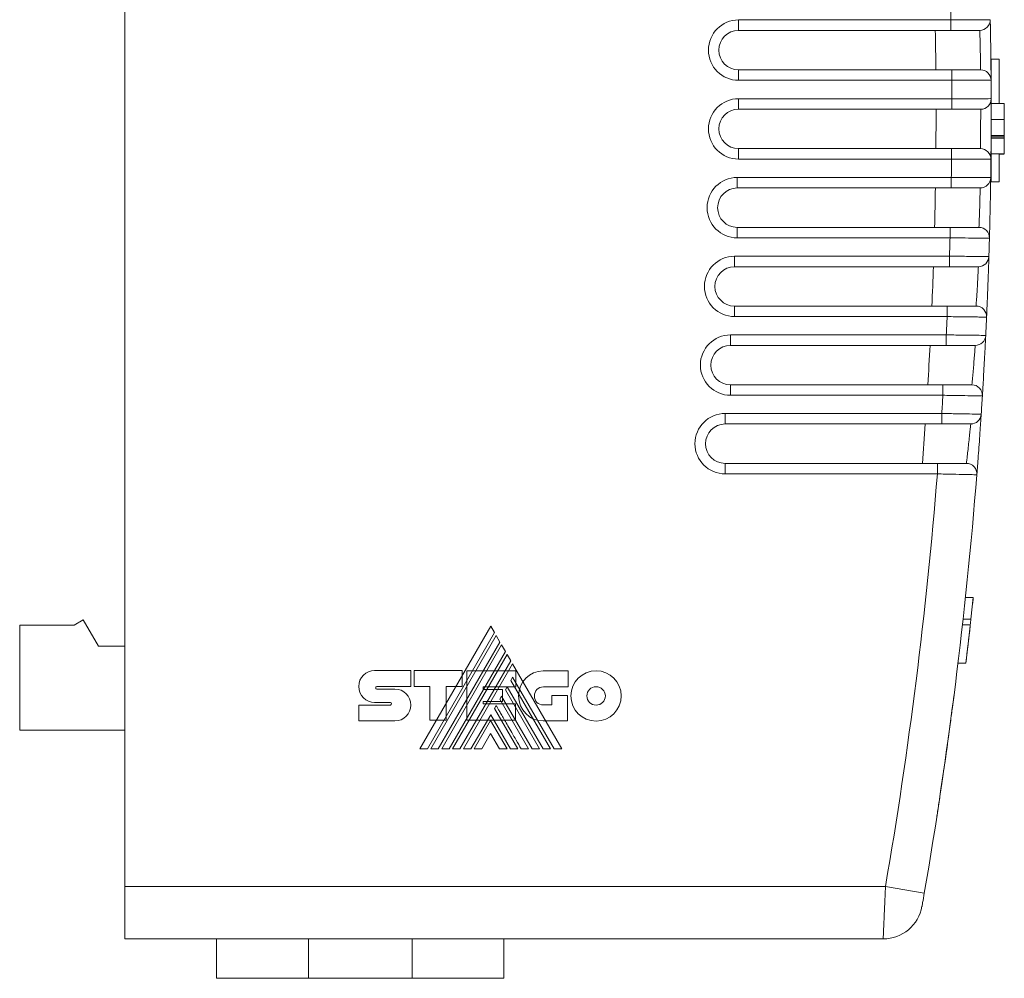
# Model space of a CAD drawing. Header units: millimetres. Extents: x 20 to 193, y 78 to 211.
# Tile 7 of 8: x 155 to 193, y 146 to 182. Entities that reach past the tile are written whole.
import ezdxf

# ---------------------------------------------------------------- set-up
doc = ezdxf.new("R2010")
doc.units = ezdxf.units.MM
doc.layers.add('___VS___', color=7, linetype='Continuous', lineweight=15)

msp = doc.modelspace()

# ---------------------------------------------------------------- linework, layer by layer
at = {"color": 7, "linetype": 'Continuous', "lineweight": 15}
for p, q in [((159.323, 208.162), (159.323, 149.162)), ((182.703, 182.154), (190.788, 182.154)), ((182.703, 181.754), (182.703, 182.154)), ((190.788, 181.754), (190.788, 182.154)), ((190.788, 181.754), (182.703, 181.754)), ((192.623, 180.664), (192.323, 180.664)), ((192.323, 180.664), (192.323, 179.015)), ((192.623, 180.664), (192.623, 178.972)), ((182.703, 180.254), (182.703, 179.854)), ((182.703, 180.254), (190.819, 180.254)), ((190.819, 179.854), (190.819, 180.254)), ((190.819, 179.854), (182.703, 179.854)), ((182.704, 179.154), (190.823, 179.154)), ((182.704, 178.754), (182.704, 179.154)), ((190.823, 178.754), (190.823, 179.154)), ((192.823, 178.972), (192.323, 178.972)), ((190.823, 178.754), (182.704, 178.754)), ((192.823, 178.364), (192.323, 178.364)), ((192.823, 177.757), (192.323, 177.757)), ((192.823, 177.757), (192.323, 177.757)), ((192.823, 177.707), (192.323, 177.707)), ((192.823, 177.657), (192.323, 177.657)), ((192.323, 177.657), (192.323, 177.049)), ((192.823, 177.657), (192.823, 177.049)), ((182.704, 177.254), (182.704, 176.854)), ((182.704, 177.254), (190.814, 177.254)), ((190.814, 176.854), (190.814, 177.254)), ((192.823, 177.049), (192.323, 177.049)), ((192.323, 177.049), (192.323, 175.986)), ((192.623, 177.049), (192.623, 175.986)), ((192.823, 177.048), (192.623, 177.048)), ((192.823, 177.044), (192.623, 177.044)), ((190.814, 176.854), (182.704, 176.854)), ((182.654, 176.155), (190.805, 176.155)), ((182.654, 175.755), (182.654, 176.155)), ((190.805, 175.755), (190.805, 176.155)), ((192.305, 176.149), (192.305, 176.153)), ((192.623, 175.986), (192.323, 175.986)), ((190.805, 175.755), (182.654, 175.755)), ((182.654, 174.255), (182.654, 173.855)), ((182.654, 174.255), (190.757, 174.255)), ((190.757, 173.855), (190.757, 174.255)), ((190.757, 173.855), (182.654, 173.855)), ((182.552, 173.157), (190.736, 173.157)), ((182.552, 172.757), (182.552, 173.157)), ((190.736, 172.757), (190.736, 173.157)), ((192.236, 173.143), (192.236, 173.147)), ((190.736, 172.757), (182.552, 172.757)), ((182.552, 171.257), (182.552, 170.857)), ((182.552, 171.257), (190.648, 171.257)), ((190.648, 170.857), (190.648, 171.257)), ((190.648, 170.857), (182.552, 170.857)), ((182.398, 170.161), (190.615, 170.161)), ((182.398, 169.761), (182.398, 170.161)), ((190.615, 169.761), (190.615, 170.161)), ((192.116, 170.141), (192.116, 170.143)), ((190.615, 169.761), (182.398, 169.761)), ((182.398, 168.261), (182.398, 167.861)), ((182.398, 168.261), (190.487, 168.261)), ((190.487, 167.861), (190.487, 168.261)), ((190.487, 167.861), (182.398, 167.861)), ((182.192, 167.168), (190.442, 167.168)), ((182.192, 166.768), (182.192, 167.168)), ((190.442, 166.768), (190.442, 167.168)), ((190.442, 166.768), (182.192, 166.768)), ((182.192, 165.268), (182.192, 164.868)), ((182.192, 165.268), (190.274, 165.268)), ((190.274, 164.868), (190.274, 165.268)), ((190.274, 164.868), (182.192, 164.868)), ((191.343, 160.162), (191.643, 160.162)), ((191.643, 160.162), (191.554, 159.342)), ((155.323, 159.112), (157.4, 159.112)), ((155.323, 155.112), (155.323, 159.112)), ((157.4, 159.112), (157.746, 159.312)), ((157.746, 159.312), (158.323, 158.312)), ((191.228, 159.115), (191.528, 159.115)), ((191.254, 159.342), (191.554, 159.342)), ((191.528, 159.117), (191.525, 159.085)), ((158.323, 158.312), (159.323, 158.312)), ((191.059, 157.662), (191.359, 157.662)), ((159.323, 155.112), (155.323, 155.112)), ((159.323, 149.162), (188.297, 149.162)), ((159.323, 147.162), (159.323, 149.162)), ((188.297, 149.162), (189.775, 148.907)), ((166.323, 147.162), (159.323, 147.162)), ((162.823, 145.662), (162.823, 147.162)), ((170.267, 147.162), (166.323, 147.162)), ((166.323, 147.162), (166.323, 145.662)), ((188.21, 147.162), (170.267, 147.162)), ((170.267, 145.662), (170.267, 147.162)), ((173.767, 147.162), (173.767, 145.662)), ((166.323, 145.662), (162.823, 145.662)), ((170.267, 145.662), (166.323, 145.662)), ((173.767, 145.662), (170.267, 145.662))]:
    msp.add_line(p, q, dxfattribs=at)
for centre, radius, start, end in [((17.323, 178.662), 173.5, 1.15349, 1.38454), ((182.703, 181.004), 1.15, 90, 270), ((191.888, 182.154), 0.4, 270, 1.1462), ((182.703, 181.004), 0.75, 90, 270), ((17.323, 178.662), 172.9, 0.52779, 1.02491), ((191.919, 179.854), 0.4, 0.3914, 90), ((17.323, 178.662), 173.5, 0.16272, 0.39387), ((17.323, 178.662), 175, 0.16169, 0.39139), ((182.704, 178.004), 1.15, 90, 270), ((191.923, 179.154), 0.4, 270, 0.1617), ((182.704, 178.004), 0.75, 90, 270), ((17.323, 178.662), 172.9, 359.53365, 0.03073), ((191.914, 176.854), 0.4, 359.4069, 90), ((17.323, 178.662), 173.5, 359.17213, 359.40316), ((17.323, 178.662), 175, 359.17735, 359.40692), ((182.654, 175.005), 1.15, 90, 270), ((191.905, 176.155), 0.4, 270, 359.1773), ((182.654, 175.005), 0.75, 90, 270), ((17.323, 178.662), 172.9, 358.53951, 359.03669), ((191.857, 173.855), 0.4, 358.4224, 90), ((17.323, 178.662), 173.5, 358.18174, 358.41242), ((17.323, 178.662), 175, 358.1932, 358.42242), ((182.552, 172.007), 1.15, 90, 270), ((191.836, 173.157), 0.4, 270, 358.1932), ((182.552, 172.007), 0.75, 90, 270), ((17.323, 178.662), 172.9, 357.54536, 358.0428), ((191.749, 170.857), 0.4, 357.4379, 90), ((17.323, 178.662), 173.5, 357.19153, 357.42163), ((17.323, 178.662), 175, 357.20924, 357.43789), ((182.398, 169.011), 1.15, 90, 270), ((191.716, 170.161), 0.4, 270, 357.2092), ((182.398, 169.011), 0.75, 90, 270), ((17.323, 178.662), 172.9, 356.55121, 357.04906), ((191.589, 167.861), 0.4, 356.4533, 90), ((17.323, 178.662), 173.5, 356.20151, 356.43081), ((17.323, 178.662), 175, 356.22548, 356.45332), ((182.192, 166.018), 1.15, 90, 270), ((191.545, 167.168), 0.4, 270, 356.2255), ((182.192, 166.018), 0.75, 90, 270), ((17.323, 178.662), 172.9, 355.55705, 356.05546), ((191.378, 164.868), 0.4, 355.4687, 90), ((17.323, 178.662), 173.5, 350.21051, 355.43994), ((17.323, 178.662), 175, 350.21051, 355.46873), ((17.623, 178.662), 175, 353.1079, 353.57716), ((188.21, 148.662), 1.5, 270, 350.0429)]:
    msp.add_arc(centre, radius, start, end, dxfattribs=at)
for points, knots in [([(190.788, 182.154), (190.887, 182.155), (190.985, 182.155), (191.176, 182.156), (191.271, 182.157), (191.453, 182.158), (191.539, 182.158), (191.702, 182.159), (191.779, 182.16), (191.987, 182.161), (192.099, 182.161), (192.248, 182.162), (192.288, 182.162), (192.288, 182.162)], [0, 0, 0, 0, 0.125, 0.125, 0.25, 0.25, 0.375, 0.375, 0.5, 0.5, 0.75, 0.75, 1, 1, 1, 1]), ([(192.288, 182.162), (192.288, 182.162), (192.289, 182.132), (192.291, 182.016), (192.293, 181.931), (192.297, 181.718), (192.299, 181.589), (192.303, 181.312), (192.305, 181.161), (192.31, 180.86), (192.311, 180.709), (192.314, 180.431), (192.316, 180.303), (192.317, 180.088), (192.318, 180.003), (192.319, 179.887), (192.319, 179.857), (192.319, 179.857)], [0, 0, 0, 0, 0.125, 0.125, 0.25, 0.25, 0.375, 0.375, 0.5, 0.5, 0.625, 0.625, 0.75, 0.75, 0.875, 0.875, 1, 1, 1, 1]), ([(191.888, 181.754), (191.888, 181.754), (191.859, 181.754), (191.749, 181.754), (191.667, 181.754), (191.464, 181.754), (191.342, 181.754), (191.076, 181.754), (190.933, 181.754), (190.788, 181.754)], [0, 0, 0, 0, 0.25, 0.25, 0.5, 0.5, 0.75, 0.75, 1, 1, 1, 1]), ([(191.919, 180.254), (191.919, 180.254), (191.918, 180.334), (191.916, 180.544), (191.914, 180.627), (191.911, 180.809), (191.91, 180.907), (191.904, 181.201), (191.899, 181.396), (191.893, 181.604), (191.891, 181.66), (191.889, 181.735), (191.888, 181.754), (191.888, 181.754)], [0, 0, 0, 0, 0.25, 0.25, 0.375, 0.375, 0.5, 0.5, 0.75, 0.75, 0.875, 0.875, 1, 1, 1, 1]), ([(190.819, 180.254), (190.964, 180.254), (191.109, 180.254), (191.373, 180.254), (191.496, 180.254), (191.699, 180.254), (191.78, 180.254), (191.891, 180.254), (191.919, 180.254), (191.919, 180.254)], [0, 0, 0, 0, 0.25, 0.25, 0.5, 0.5, 0.75, 0.75, 1, 1, 1, 1]), ([(192.319, 179.857), (192.319, 179.857), (192.309, 179.857), (192.271, 179.857), (192.243, 179.857), (192.167, 179.857), (192.121, 179.857), (192.013, 179.857), (191.949, 179.856), (191.742, 179.856), (191.575, 179.856), (191.214, 179.855), (191.017, 179.855), (190.819, 179.854)], [0, 0, 0, 0, 0.125, 0.125, 0.25, 0.25, 0.375, 0.375, 0.5, 0.5, 0.75, 0.75, 1, 1, 1, 1]), ([(190.823, 179.154), (190.922, 179.154), (191.019, 179.155), (191.211, 179.155), (191.306, 179.155), (191.487, 179.155), (191.573, 179.155), (191.736, 179.155), (191.814, 179.155), (192.021, 179.155), (192.133, 179.155), (192.283, 179.155), (192.323, 179.156), (192.323, 179.156)], [0, 0, 0, 0, 0.125, 0.125, 0.25, 0.25, 0.375, 0.375, 0.5, 0.5, 0.75, 0.75, 1, 1, 1, 1]), ([(192.323, 179.156), (192.323, 179.156), (192.323, 179.125), (192.323, 179.01), (192.323, 178.924), (192.323, 178.711), (192.323, 178.582), (192.323, 178.305), (192.323, 178.154), (192.321, 177.853), (192.321, 177.703), (192.319, 177.424), (192.318, 177.297), (192.316, 177.081), (192.315, 176.996), (192.314, 176.88), (192.314, 176.85), (192.314, 176.85)], [0, 0, 0, 0, 0.125, 0.125, 0.25, 0.25, 0.375, 0.375, 0.5, 0.5, 0.625, 0.625, 0.75, 0.75, 0.875, 0.875, 1, 1, 1, 1]), ([(191.923, 178.754), (191.923, 178.754), (191.893, 178.754), (191.784, 178.754), (191.702, 178.754), (191.499, 178.754), (191.377, 178.754), (191.11, 178.754), (190.968, 178.754), (190.823, 178.754)], [0, 0, 0, 0, 0.25, 0.25, 0.5, 0.5, 0.75, 0.75, 1, 1, 1, 1]), ([(191.914, 177.254), (191.914, 177.254), (191.915, 177.334), (191.918, 177.544), (191.919, 177.627), (191.921, 177.809), (191.921, 177.907), (191.923, 178.2), (191.923, 178.396), (191.923, 178.604), (191.923, 178.66), (191.923, 178.735), (191.923, 178.754), (191.923, 178.754)], [0, 0, 0, 0, 0.25, 0.25, 0.375, 0.375, 0.5, 0.5, 0.75, 0.75, 0.875, 0.875, 1, 1, 1, 1]), ([(192.323, 177.752), (192.323, 177.752), (192.323, 177.75), (192.323, 177.739), (192.323, 177.724), (192.323, 177.713), (192.323, 177.707)], [0, 0, 0, 0, 0.025569, 0.376378, 0.67632, 1, 1, 1, 1]), ([(192.823, 177.752), (192.823, 177.752), (192.823, 177.75), (192.823, 177.739), (192.823, 177.724), (192.823, 177.713), (192.823, 177.707)], [0, 0, 0, 0, 0.025569, 0.376378, 0.67632, 1, 1, 1, 1]), ([(190.814, 177.254), (190.959, 177.254), (191.103, 177.254), (191.368, 177.254), (191.491, 177.254), (191.693, 177.254), (191.775, 177.254), (191.885, 177.254), (191.914, 177.254), (191.914, 177.254)], [0, 0, 0, 0, 0.25, 0.25, 0.5, 0.5, 0.75, 0.75, 1, 1, 1, 1]), ([(192.314, 176.85), (192.314, 176.85), (192.304, 176.85), (192.266, 176.85), (192.237, 176.85), (192.162, 176.851), (192.116, 176.851), (192.007, 176.851), (191.944, 176.851), (191.737, 176.852), (191.569, 176.852), (191.209, 176.853), (191.012, 176.854), (190.814, 176.854)], [0, 0, 0, 0, 0.125, 0.125, 0.25, 0.25, 0.375, 0.375, 0.5, 0.5, 0.75, 0.75, 1, 1, 1, 1]), ([(190.805, 176.155), (190.904, 176.154), (191.002, 176.154), (191.193, 176.153), (191.288, 176.153), (191.47, 176.152), (191.556, 176.152), (191.719, 176.151), (191.796, 176.151), (192.004, 176.15), (192.116, 176.15), (192.265, 176.149), (192.305, 176.149), (192.305, 176.149)], [0, 0, 0, 0, 0.125, 0.125, 0.25, 0.25, 0.375, 0.375, 0.5, 0.5, 0.75, 0.75, 1, 1, 1, 1]), ([(192.305, 176.149), (192.305, 176.149), (192.305, 176.119), (192.303, 176.003), (192.302, 175.917), (192.298, 175.705), (192.296, 175.576), (192.291, 175.299), (192.288, 175.147), (192.282, 174.847), (192.278, 174.696), (192.272, 174.417), (192.269, 174.29), (192.263, 174.075), (192.261, 173.99), (192.258, 173.874), (192.257, 173.844), (192.257, 173.844)], [0, 0, 0, 0, 0.125, 0.125, 0.25, 0.25, 0.375, 0.375, 0.5, 0.5, 0.625, 0.625, 0.75, 0.75, 0.875, 0.875, 1, 1, 1, 1]), ([(191.905, 175.755), (191.905, 175.755), (191.876, 175.755), (191.766, 175.755), (191.684, 175.755), (191.481, 175.755), (191.359, 175.755), (191.093, 175.755), (190.95, 175.755), (190.805, 175.755)], [0, 0, 0, 0, 0.25, 0.25, 0.5, 0.5, 0.75, 0.75, 1, 1, 1, 1]), ([(191.857, 174.255), (191.857, 174.255), (191.861, 174.335), (191.869, 174.545), (191.872, 174.628), (191.878, 174.809), (191.882, 174.907), (191.891, 175.201), (191.897, 175.397), (191.902, 175.604), (191.903, 175.66), (191.905, 175.735), (191.905, 175.755), (191.905, 175.755)], [0, 0, 0, 0, 0.25, 0.25, 0.375, 0.375, 0.5, 0.5, 0.75, 0.75, 0.875, 0.875, 1, 1, 1, 1]), ([(190.757, 174.255), (190.902, 174.255), (191.046, 174.255), (191.311, 174.255), (191.434, 174.255), (191.636, 174.255), (191.718, 174.255), (191.828, 174.255), (191.857, 174.255), (191.857, 174.255)], [0, 0, 0, 0, 0.25, 0.25, 0.5, 0.5, 0.75, 0.75, 1, 1, 1, 1]), ([(192.257, 173.844), (192.257, 173.844), (192.247, 173.844), (192.209, 173.844), (192.18, 173.844), (192.105, 173.845), (192.059, 173.845), (191.95, 173.846), (191.887, 173.847), (191.68, 173.848), (191.512, 173.849), (191.152, 173.852), (190.955, 173.853), (190.757, 173.855)], [0, 0, 0, 0, 0.125, 0.125, 0.25, 0.25, 0.375, 0.375, 0.5, 0.5, 0.75, 0.75, 1, 1, 1, 1]), ([(190.736, 173.157), (190.835, 173.156), (190.932, 173.155), (191.124, 173.153), (191.219, 173.153), (191.401, 173.151), (191.487, 173.15), (191.65, 173.149), (191.727, 173.148), (191.935, 173.147), (192.047, 173.146), (192.196, 173.144), (192.236, 173.144), (192.236, 173.144)], [0, 0, 0, 0, 0.125, 0.125, 0.25, 0.25, 0.375, 0.375, 0.5, 0.5, 0.75, 0.75, 1, 1, 1, 1]), ([(192.236, 173.144), (192.236, 173.144), (192.235, 173.114), (192.232, 172.998), (192.229, 172.912), (192.222, 172.699), (192.217, 172.571), (192.207, 172.294), (192.202, 172.142), (192.19, 171.842), (192.184, 171.691), (192.173, 171.412), (192.168, 171.285), (192.159, 171.07), (192.155, 170.985), (192.15, 170.869), (192.148, 170.839), (192.148, 170.839)], [0, 0, 0, 0, 0.125, 0.125, 0.25, 0.25, 0.375, 0.375, 0.5, 0.5, 0.625, 0.625, 0.75, 0.75, 0.875, 0.875, 1, 1, 1, 1]), ([(191.836, 172.757), (191.836, 172.757), (191.807, 172.757), (191.697, 172.757), (191.615, 172.757), (191.412, 172.757), (191.29, 172.757), (191.024, 172.757), (190.881, 172.757), (190.736, 172.757)], [0, 0, 0, 0, 0.25, 0.25, 0.5, 0.5, 0.75, 0.75, 1, 1, 1, 1]), ([(191.749, 171.257), (191.749, 171.257), (191.754, 171.337), (191.768, 171.547), (191.773, 171.63), (191.785, 171.811), (191.791, 171.909), (191.808, 172.202), (191.818, 172.398), (191.829, 172.606), (191.832, 172.662), (191.836, 172.737), (191.836, 172.757), (191.836, 172.757)], [0, 0, 0, 0, 0.25, 0.25, 0.375, 0.375, 0.5, 0.5, 0.75, 0.75, 0.875, 0.875, 1, 1, 1, 1]), ([(190.648, 171.257), (190.793, 171.257), (190.937, 171.257), (191.202, 171.257), (191.325, 171.257), (191.528, 171.257), (191.61, 171.257), (191.72, 171.257), (191.749, 171.257), (191.749, 171.257)], [0, 0, 0, 0, 0.25, 0.25, 0.5, 0.5, 0.75, 0.75, 1, 1, 1, 1]), ([(192.148, 170.839), (192.148, 170.839), (192.139, 170.839), (192.101, 170.839), (192.072, 170.84), (191.996, 170.841), (191.95, 170.841), (191.842, 170.842), (191.778, 170.843), (191.571, 170.846), (191.403, 170.848), (191.043, 170.852), (190.846, 170.854), (190.648, 170.857)], [0, 0, 0, 0, 0.125, 0.125, 0.25, 0.25, 0.375, 0.375, 0.5, 0.5, 0.75, 0.75, 1, 1, 1, 1]), ([(190.615, 170.161), (190.714, 170.159), (190.811, 170.158), (191.003, 170.156), (191.098, 170.154), (191.28, 170.152), (191.366, 170.151), (191.529, 170.149), (191.606, 170.148), (191.814, 170.145), (191.926, 170.144), (192.076, 170.142), (192.116, 170.141), (192.116, 170.141)], [0, 0, 0, 0, 0.125, 0.125, 0.25, 0.25, 0.375, 0.375, 0.5, 0.5, 0.75, 0.75, 1, 1, 1, 1]), ([(192.116, 170.141), (192.116, 170.141), (192.114, 170.111), (192.109, 169.995), (192.104, 169.909), (192.093, 169.696), (192.087, 169.568), (192.072, 169.291), (192.064, 169.139), (192.047, 168.839), (192.039, 168.688), (192.023, 168.41), (192.015, 168.283), (192.002, 168.067), (191.997, 167.982), (191.99, 167.866), (191.988, 167.836), (191.988, 167.836)], [0, 0, 0, 0, 0.125, 0.125, 0.25, 0.25, 0.375, 0.375, 0.5, 0.5, 0.625, 0.625, 0.75, 0.75, 0.875, 0.875, 1, 1, 1, 1]), ([(191.716, 169.761), (191.716, 169.761), (191.687, 169.761), (191.577, 169.761), (191.495, 169.761), (191.291, 169.761), (191.169, 169.761), (190.903, 169.761), (190.76, 169.761), (190.615, 169.761)], [0, 0, 0, 0, 0.25, 0.25, 0.5, 0.5, 0.75, 0.75, 1, 1, 1, 1]), ([(191.589, 168.261), (191.589, 168.261), (191.597, 168.341), (191.616, 168.551), (191.623, 168.634), (191.64, 168.815), (191.648, 168.913), (191.673, 169.206), (191.689, 169.402), (191.705, 169.61), (191.709, 169.666), (191.715, 169.741), (191.716, 169.761), (191.716, 169.761)], [0, 0, 0, 0, 0.25, 0.25, 0.375, 0.375, 0.5, 0.5, 0.75, 0.75, 0.875, 0.875, 1, 1, 1, 1]), ([(190.487, 168.261), (190.632, 168.261), (190.777, 168.261), (191.041, 168.261), (191.164, 168.261), (191.368, 168.261), (191.449, 168.261), (191.56, 168.261), (191.589, 168.261), (191.589, 168.261)], [0, 0, 0, 0, 0.25, 0.25, 0.5, 0.5, 0.75, 0.75, 1, 1, 1, 1]), ([(191.988, 167.836), (191.988, 167.836), (191.978, 167.836), (191.94, 167.837), (191.911, 167.837), (191.836, 167.838), (191.79, 167.839), (191.681, 167.841), (191.618, 167.842), (191.41, 167.845), (191.243, 167.848), (190.882, 167.854), (190.685, 167.857), (190.487, 167.861)], [0, 0, 0, 0, 0.125, 0.125, 0.25, 0.25, 0.375, 0.375, 0.5, 0.5, 0.75, 0.75, 1, 1, 1, 1]), ([(190.442, 167.168), (190.541, 167.166), (190.639, 167.164), (190.83, 167.161), (190.926, 167.159), (191.107, 167.156), (191.193, 167.154), (191.357, 167.152), (191.434, 167.15), (191.642, 167.147), (191.754, 167.145), (191.904, 167.142), (191.944, 167.141), (191.944, 167.141)], [0, 0, 0, 0, 0.125, 0.125, 0.25, 0.25, 0.375, 0.375, 0.5, 0.5, 0.75, 0.75, 1, 1, 1, 1]), ([(191.944, 167.141), (191.944, 167.141), (191.942, 167.111), (191.934, 166.995), (191.928, 166.909), (191.914, 166.696), (191.905, 166.568), (191.886, 166.291), (191.875, 166.139), (191.853, 165.839), (191.842, 165.689), (191.821, 165.41), (191.811, 165.283), (191.794, 165.068), (191.788, 164.983), (191.779, 164.866), (191.776, 164.836), (191.776, 164.836)], [0, 0, 0, 0, 0.125, 0.125, 0.25, 0.25, 0.375, 0.375, 0.5, 0.5, 0.625, 0.625, 0.75, 0.75, 0.875, 0.875, 1, 1, 1, 1]), ([(191.545, 166.768), (191.545, 166.768), (191.515, 166.768), (191.405, 166.768), (191.323, 166.768), (191.119, 166.768), (190.997, 166.768), (190.73, 166.768), (190.588, 166.768), (190.442, 166.768)], [0, 0, 0, 0, 0.25, 0.25, 0.5, 0.5, 0.75, 0.75, 1, 1, 1, 1]), ([(191.378, 165.268), (191.378, 165.268), (191.387, 165.348), (191.412, 165.559), (191.422, 165.641), (191.443, 165.822), (191.454, 165.92), (191.487, 166.213), (191.507, 166.408), (191.529, 166.616), (191.535, 166.672), (191.543, 166.748), (191.545, 166.768), (191.545, 166.768)], [0, 0, 0, 0, 0.25, 0.25, 0.375, 0.375, 0.5, 0.5, 0.75, 0.75, 0.875, 0.875, 1, 1, 1, 1]), ([(190.274, 165.268), (190.42, 165.268), (190.564, 165.268), (190.829, 165.268), (190.952, 165.268), (191.156, 165.268), (191.238, 165.268), (191.349, 165.268), (191.378, 165.268), (191.378, 165.268)], [0, 0, 0, 0, 0.25, 0.25, 0.5, 0.5, 0.75, 0.75, 1, 1, 1, 1]), ([(191.776, 164.836), (191.776, 164.836), (191.767, 164.836), (191.728, 164.837), (191.699, 164.838), (191.624, 164.839), (191.578, 164.84), (191.469, 164.843), (191.405, 164.844), (191.198, 164.848), (191.03, 164.852), (190.669, 164.859), (190.472, 164.864), (190.274, 164.868)], [0, 0, 0, 0, 0.125, 0.125, 0.25, 0.25, 0.375, 0.375, 0.5, 0.5, 0.75, 0.75, 1, 1, 1, 1]), ([(191.639, 160.128), (191.639, 160.126), (191.639, 160.123), (191.638, 160.117), (191.637, 160.111), (191.636, 160.102), (191.635, 160.093), (191.634, 160.082), (191.633, 160.072), (191.632, 160.062), (191.631, 160.052), (191.63, 160.042), (191.628, 160.029), (191.627, 160.01), (191.624, 159.984), (191.62, 159.946), (191.616, 159.913), (191.614, 159.896)], [0, 0, 0, 0, 0.062717, 0.125452, 0.188159, 0.250835, 0.332262, 0.393533, 0.436443, 0.500746, 0.531962, 0.56314, 0.625378, 0.687595, 0.749949, 0.87502, 1, 1, 1, 1]), ([(191.525, 159.085), (191.525, 159.085), (191.523, 159.068), (191.518, 159.023), (191.515, 158.994), (191.512, 158.974)], [0, 0, 0, 0, 0.0016923, 0.3339868, 1, 1, 1, 1]), ([(191.493, 158.805), (191.493, 158.802), (191.492, 158.797), (191.491, 158.789), (191.49, 158.78), (191.489, 158.769), (191.488, 158.758), (191.487, 158.748), (191.485, 158.735), (191.483, 158.718), (191.481, 158.697), (191.479, 158.683), (191.477, 158.661), (191.473, 158.634), (191.47, 158.601), (191.467, 158.581), (191.465, 158.561), (191.463, 158.54), (191.46, 158.518), (191.459, 158.507), (191.458, 158.501)], [0, 0, 0, 0, 0.062614, 0.125244, 0.187849, 0.250429, 0.321758, 0.357517, 0.393288, 0.50039, 0.562683, 0.604149, 0.62489, 0.74968, 0.812166, 0.843319, 0.874551, 0.937247, 0.968634, 1, 1, 1, 1]), ([(191.488, 158.763), (191.486, 158.747), (191.484, 158.724), (191.478, 158.672), (191.474, 158.641), (191.473, 158.627)], [0, 0, 0, 0, 0.515415, 0.7741, 1, 1, 1, 1]), ([(191.497, 158.842), (191.496, 158.829), (191.493, 158.804), (191.49, 158.776), (191.488, 158.762)], [0, 0, 0, 0, 0.509282, 1, 1, 1, 1]), ([(191.501, 158.873), (191.501, 158.871), (191.5, 158.867), (191.499, 158.858), (191.498, 158.85), (191.497, 158.842), (191.497, 158.837), (191.496, 158.832), (191.495, 158.825), (191.495, 158.819), (191.494, 158.814), (191.494, 158.809), (191.493, 158.807), (191.493, 158.806), (191.493, 158.805)], [0, 0, 0, 0, 0.1249999, 0.2499993, 0.4999995, 0.5624972, 0.625017, 0.7500627, 0.8000681, 0.8750537, 0.9375264, 0.9687618, 0.9812566, 1, 1, 1, 1]), ([(191.512, 158.974), (191.512, 158.968), (191.511, 158.959), (191.51, 158.95), (191.509, 158.946), (191.509, 158.942), (191.508, 158.937), (191.508, 158.932), (191.507, 158.927), (191.506, 158.921), (191.506, 158.915), (191.505, 158.909), (191.505, 158.905), (191.504, 158.902), (191.504, 158.899), (191.503, 158.896), (191.503, 158.892), (191.503, 158.89), (191.502, 158.887), (191.502, 158.886), (191.502, 158.883), (191.502, 158.88), (191.501, 158.876), (191.501, 158.874), (191.501, 158.873)], [0, 0, 0, 0, 0.062173, 0.093265, 0.108822, 0.124389, 0.149319, 0.186774, 0.211785, 0.249356, 0.312072, 0.374793, 0.437342, 0.468534, 0.499796, 0.562321, 0.62485, 0.68738, 0.718644, 0.739485, 0.749906, 0.874952, 0.937476, 1, 1, 1, 1]), ([(191.458, 158.501), (191.456, 158.479), (191.45, 158.435), (191.442, 158.366), (191.435, 158.307), (191.43, 158.259), (191.424, 158.211), (191.417, 158.151), (191.409, 158.079), (191.401, 158.018), (191.396, 157.97), (191.393, 157.946), (191.391, 157.933)], [0, 0, 0, 0, 0.124246, 0.248974, 0.373895, 0.436217, 0.498596, 0.623933, 0.749258, 0.874624, 0.937313, 1, 1, 1, 1]), ([(191.402, 158.023), (191.4, 158.003), (191.395, 157.962), (191.389, 157.915), (191.385, 157.881), (191.381, 157.848), (191.377, 157.817), (191.374, 157.79), (191.372, 157.772), (191.371, 157.76), (191.37, 157.752), (191.369, 157.746), (191.368, 157.74), (191.367, 157.732), (191.366, 157.723), (191.365, 157.716), (191.365, 157.711), (191.364, 157.709), (191.364, 157.708)], [0, 0, 0, 0, 0.124565, 0.249214, 0.311292, 0.37369, 0.498861, 0.580456, 0.641642, 0.695311, 0.722167, 0.749021, 0.777654, 0.820553, 0.874122, 0.937047, 0.968527, 1, 1, 1, 1]), ([(191.365, 157.713), (191.365, 157.711), (191.364, 157.707), (191.364, 157.702), (191.363, 157.696), (191.362, 157.691), (191.362, 157.688), (191.362, 157.685), (191.361, 157.683), (191.361, 157.681), (191.361, 157.679), (191.361, 157.678), (191.361, 157.677), (191.36, 157.675), (191.36, 157.674), (191.36, 157.673), (191.36, 157.672), (191.36, 157.671), (191.36, 157.67), (191.36, 157.669), (191.359, 157.667), (191.359, 157.666), (191.359, 157.665), (191.359, 157.664), (191.359, 157.662), (191.359, 157.662)], [0, 0, 0, 0, 0.031165, 0.062357, 0.08732, 0.124761, 0.149712, 0.164677, 0.187117, 0.21204, 0.226991, 0.249413, 0.280678, 0.311951, 0.374499, 0.437052, 0.468329, 0.499604, 0.562153, 0.624702, 0.687251, 0.7498, 0.81235, 0.8749, 1, 1, 1, 1]), ([(190.255, 151.836), (190.256, 151.844), (190.259, 151.861), (190.31, 152.189), (190.391, 152.725), (190.482, 153.341), (190.579, 154.011), (190.676, 154.705), (190.775, 155.432), (190.85, 156.001), (190.897, 156.364), (190.901, 156.396), (190.903, 156.411)], [0, 0, 0, 0, 0.085076, 0.190597, 0.296818, 0.40424, 0.472365, 0.581125, 0.689872, 0.798078, 0.905296, 1, 1, 1, 1]), ([(190.665, 154.631), (190.662, 154.608), (190.642, 154.46), (190.619, 154.298), (190.6, 154.162)], [0, 0, 0, 0, 0.1545638, 1, 1, 1, 1]), ([(188.297, 149.162), (188.291, 149.03), (188.286, 148.9), (188.275, 148.645), (188.269, 148.518), (188.259, 148.276), (188.254, 148.161), (188.244, 147.944), (188.24, 147.841), (188.232, 147.656), (188.228, 147.573), (188.222, 147.427), (188.219, 147.365), (188.212, 147.215), (188.21, 147.162), (188.21, 147.162)], [0, 0, 0, 0, 0.125, 0.125, 0.25, 0.25, 0.375, 0.375, 0.5, 0.5, 0.625, 0.625, 0.75, 0.75, 1, 1, 1, 1]), ([(189.687, 148.402), (189.687, 148.402), (189.697, 148.459), (189.73, 148.646), (189.752, 148.775), (189.775, 148.907)], [0, 0, 0, 0, 0.5, 0.5, 1, 1, 1, 1])]:
    msp.add_open_spline(points, degree=3, knots=knots, dxfattribs=at)
for points in [[(192.323, 178.972), (192.323, 178.972), (192.323, 178.7), (192.323, 178.364)], [(192.823, 178.972), (192.823, 178.972), (192.823, 178.7), (192.823, 178.364)], [(192.323, 178.364), (192.323, 178.029), (192.323, 177.757), (192.323, 177.757)], [(192.823, 178.364), (192.823, 178.029), (192.823, 177.757), (192.823, 177.757)], [(192.323, 177.707), (192.323, 177.68), (192.323, 177.657), (192.323, 177.657)], [(192.823, 177.707), (192.823, 177.68), (192.823, 177.657), (192.823, 177.657)], [(191.554, 159.342), (191.545, 159.267), (191.537, 159.191), (191.528, 159.115)]]:
    msp.add_open_spline(points, degree=3, dxfattribs=at)
at = {"layer": '___VS___', "color": 179, "lineweight": 0}
for p, q in [((173.263, 159.074), (170.56, 154.396)), ((173.409, 158.825), (173.263, 159.074)), ((170.852, 154.396), (173.409, 158.825)), ((173.473, 158.712), (170.982, 154.396)), ((173.616, 158.466), (173.473, 158.712)), ((171.266, 154.396), (173.616, 158.466)), ((173.679, 158.355), (171.397, 154.396)), ((173.823, 158.107), (173.679, 158.355)), ((171.679, 154.396), (173.823, 158.107)), ((173.887, 157.997), (171.808, 154.396)), ((174.032, 157.744), (173.887, 157.997)), ((172.092, 154.396), (174.032, 157.744)), ((174.094, 157.637), (172.223, 154.396)), ((175.966, 154.396), (174.094, 157.637)), ((168.84, 157.383), (170.214, 157.383)), ((170.214, 157.383), (170.214, 156.767)), ((170.347, 156.767), (170.347, 157.38)), ((170.347, 157.38), (172.173, 157.38)), ((172.173, 157.38), (172.173, 156.772)), ((172.356, 157.374), (174.217, 157.374)), ((172.356, 155.487), (172.356, 157.374)), ((174.027, 157.004), (174.098, 157.126)), ((174.098, 157.126), (175.676, 154.396)), ((174.217, 157.374), (174.217, 156.764)), ((176.211, 157.369), (175.256, 157.369)), ((176.211, 156.756), (176.211, 157.369)), ((170.214, 156.767), (168.921, 156.767)), ((170.939, 156.767), (170.347, 156.767)), ((170.939, 155.485), (170.939, 156.767)), ((172.173, 156.772), (171.565, 156.772)), ((171.565, 156.772), (171.565, 155.485)), ((174.217, 156.764), (172.973, 156.764)), ((172.973, 156.764), (172.973, 156.664)), ((173.82, 156.649), (173.885, 156.761)), ((173.885, 156.761), (175.254, 154.396)), ((175.536, 154.396), (174.027, 157.004)), ((175.269, 156.756), (176.211, 156.756)), ((168.921, 156.676), (169.617, 156.676)), ((172.973, 156.664), (173.714, 156.664)), ((173.611, 156.291), (173.679, 156.407)), ((173.679, 156.407), (174.839, 154.396)), ((173.714, 156.664), (173.714, 156.202)), ((175.123, 154.396), (173.82, 156.649)), ((176.19, 156.433), (175.585, 156.433)), ((175.585, 156.433), (175.585, 156.069)), ((176.19, 155.459), (176.19, 156.433)), ((168.237, 155.46), (168.237, 156.068)), ((168.237, 156.068), (169.445, 156.068)), ((169.445, 156.167), (168.84, 156.167)), ((173.714, 156.202), (172.973, 156.202)), ((172.973, 156.202), (172.973, 156.11)), ((172.973, 156.11), (174.206, 156.11)), ((173.404, 155.936), (173.47, 156.049)), ((174.708, 154.396), (173.611, 156.291)), ((174.206, 156.11), (174.206, 155.487)), ((175.585, 156.069), (175.269, 156.069)), ((172.507, 154.396), (173.262, 155.692)), ((173.262, 155.692), (174.014, 154.396)), ((174.296, 154.396), (173.404, 155.936)), ((169.617, 155.46), (168.237, 155.46)), ((171.565, 155.485), (170.939, 155.485)), ((174.206, 155.487), (172.356, 155.487)), ((172.636, 154.396), (173.26, 155.479)), ((173.26, 155.479), (173.885, 154.396)), ((175.256, 155.459), (176.19, 155.459)), ((173.26, 154.984), (172.918, 154.396)), ((173.6, 154.396), (173.26, 154.984)), ((170.56, 154.396), (170.852, 154.396)), ((170.982, 154.396), (171.266, 154.396)), ((171.397, 154.396), (171.679, 154.396)), ((171.808, 154.396), (172.092, 154.396)), ((172.223, 154.396), (172.507, 154.396)), ((172.918, 154.396), (172.636, 154.396)), ((173.885, 154.396), (173.6, 154.396)), ((174.014, 154.396), (174.296, 154.396)), ((174.426, 154.396), (174.708, 154.396)), ((174.839, 154.396), (175.123, 154.396)), ((175.254, 154.396), (175.536, 154.396)), ((175.676, 154.396), (175.966, 154.396))]:
    msp.add_line(p, q, dxfattribs=at)
at = {"layer": '___VS___', "lineweight": 0}
msp.add_line((168.921, 156.676), (168.921, 156.676), dxfattribs=at)
at = {"layer": '___VS___', "color": 179, "lineweight": 0}
for points, degree in [([(168.235, 156.775), (168.235, 157.111), (168.506, 157.383), (168.84, 157.383)], 3), ([(175.256, 157.369), (174.743, 157.369), (174.327, 156.941), (174.327, 156.414)], 3), ([(176.318, 156.414), (176.318, 156.943), (176.748, 157.373), (177.277, 157.373)], 3), ([(177.277, 157.373), (177.806, 157.373), (178.235, 156.943), (178.235, 156.414)], 3), ([(168.84, 156.167), (168.506, 156.167), (168.235, 156.44), (168.235, 156.775)], 3), ([(168.921, 156.767), (168.899, 156.767), (168.882, 156.747), (168.882, 156.721)], 3), ([(174.924, 156.412), (174.924, 156.602), (175.078, 156.756), (175.269, 156.756)], 3), ([(176.925, 156.414), (176.925, 156.608), (177.083, 156.766), (177.277, 156.766)], 3), ([(177.277, 156.766), (177.47, 156.766), (177.628, 156.609), (177.628, 156.414)], 3), ([(168.882, 156.721), (168.882, 156.696), (168.899, 156.676), (168.921, 156.676)], 3), ([(169.617, 156.676), (169.952, 156.676), (170.223, 156.403), (170.223, 156.068)], 3), ([(174.327, 156.414), (174.327, 155.886), (174.743, 155.459), (175.256, 155.459)], 3), ([(175.269, 156.069), (175.078, 156.069), (174.924, 156.223), (174.924, 156.412)], 3), ([(177.277, 155.455), (176.748, 155.455), (176.318, 155.884), (176.318, 156.414)], 3), ([(177.277, 156.062), (177.083, 156.062), (176.925, 156.219), (176.925, 156.414)], 3), ([(178.235, 156.414), (178.235, 155.885), (177.806, 155.456), (177.277, 155.455)], 3), ([(177.628, 156.414), (177.628, 156.22), (177.47, 156.063), (177.277, 156.062)], 3), ([(169.485, 156.118), (169.485, 156.145), (169.467, 156.167), (169.445, 156.167)], 3), ([(169.445, 156.068), (169.467, 156.068), (169.485, 156.09), (169.485, 156.118)], 3), ([(170.223, 156.068), (170.223, 155.732), (169.952, 155.46), (169.617, 155.46)], 3), ([(173.47, 156.049), (173.55, 155.908), (174.426, 154.396)], 2)]:
    msp.add_open_spline(points, degree=degree, dxfattribs=at)

doc.saveas('drawing.dxf')
